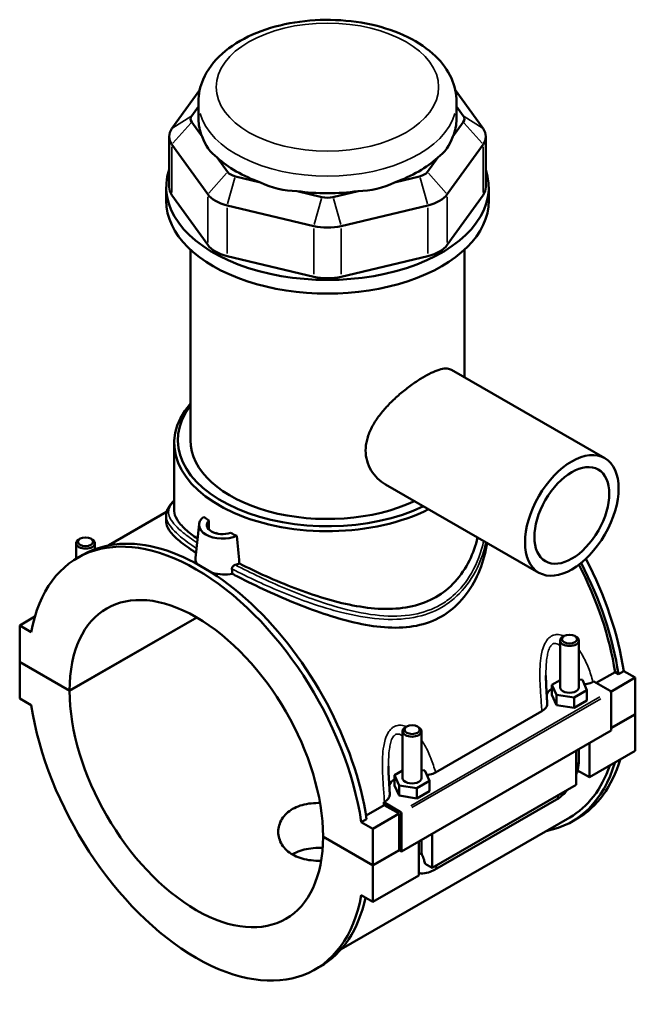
# Model space of a CAD drawing. Header units: inches. Extents: x 0.1 to 46.6, y -0.2 to 47.2.
# Tile 8 of 8: x 38.9 to 46.6, y 34.9 to 47.2. Entities that reach past the tile are written whole.
import ezdxf

# ---------------------------------------------------------------- set-up
doc = ezdxf.new("R2010")
doc.units = ezdxf.units.IN
doc.header["$MEASUREMENT"] = 0
doc.layers.add('Visible (ANSI)', color=7, linetype='Continuous', lineweight=50)
doc.layers.add('Visible Narrow (ANSI)', color=7, linetype='Continuous', lineweight=35)

msp = doc.modelspace()

# ---------------------------------------------------------------- linework, layer by layer
at = {"layer": 'Visible (ANSI)'}
for p, q in [((41.14, 46.36), (40.791, 45.875)), ((44.691, 45.875), (44.342, 46.36)), ((41.124, 45.996), (41.124, 46.211)), ((44.358, 45.996), (44.358, 46.211)), ((41.04, 46.036), (41.124, 46.153)), ((44.358, 46.153), (44.442, 46.036)), ((41.17, 45.776), (41.04, 45.956)), ((44.442, 45.956), (44.312, 45.776)), ((40.757, 45.776), (40.757, 45.141)), ((40.791, 45.677), (41.241, 45.052)), ((44.242, 45.052), (44.691, 45.677)), ((44.726, 45.776), (44.726, 45.141)), ((41.49, 45.331), (41.36, 45.512)), ((44.123, 45.512), (43.993, 45.331)), ((41.901, 45.2), (41.587, 45.275)), ((43.896, 45.275), (43.582, 45.2)), ((40.72, 44.97), (40.72, 45.141)), ((42.672, 45.016), (42.359, 45.091)), ((43.124, 45.091), (42.81, 45.016)), ((44.763, 44.97), (44.763, 45.141)), ((41.241, 44.417), (40.791, 45.042)), ((44.691, 45.042), (44.242, 44.417)), ((41.484, 44.912), (42.569, 44.653)), ((42.913, 44.653), (43.999, 44.912)), ((41.023, 41.97), (41.023, 44.357)), ((44.459, 42.756), (44.459, 44.357)), ((42.569, 44.018), (41.484, 44.277)), ((43.999, 44.277), (42.913, 44.018)), ((44.297, 42.85), (46.217, 41.745)), ((40.821, 41.081), (40.821, 41.934)), ((43.47, 41.413), (45.389, 40.308)), ((40.725, 41.069), (40, 40.651)), ((40.72, 41.023), (40.72, 40.942)), ((41.131, 40.915), (41.086, 40.493)), ((41.255, 40.848), (41.255, 40.962)), ((39.641, 40.735), (39.625, 40.725)), ((39.776, 40.735), (39.792, 40.725)), ((41.347, 40.805), (41.347, 40.801)), ((39.59, 40.482), (39.59, 40.677)), ((39.827, 40.603), (39.827, 40.677)), ((39.611, 40.495), (39.677, 40.532)), ((38.884, 39.647), (39.075, 39.757)), ((39.509, 38.83), (41.102, 39.747)), ((41.105, 39.746), (39.509, 38.827)), ((39.029, 39.564), (38.884, 39.647)), ((38.884, 39.647), (38.884, 39.19)), ((45.707, 39.514), (45.69, 39.504)), ((45.841, 39.514), (45.858, 39.504)), ((45.656, 38.87), (45.656, 39.457)), ((45.892, 38.87), (45.892, 39.457)), ((38.884, 39.19), (39.509, 38.83)), ((38.884, 39.187), (38.887, 39.188)), ((38.884, 39.187), (38.884, 38.729)), ((39.509, 38.827), (38.884, 39.187)), ((46.11, 38.926), (46.346, 39.061)), ((46.388, 39.037), (46.346, 39.061)), ((46.453, 39.075), (46.388, 39.037)), ((46.453, 39.075), (46.598, 38.992)), ((45.656, 38.962), (45.554, 38.904)), ((45.554, 38.904), (45.613, 38.777)), ((45.554, 38.775), (45.554, 38.904)), ((45.935, 38.963), (45.892, 38.969)), ((45.993, 38.836), (45.935, 38.963)), ((46.068, 38.94), (46.077, 38.945)), ((46.077, 38.945), (46.284, 38.826)), ((46.293, 38.816), (46.598, 38.992)), ((46.598, 38.992), (46.598, 38.534)), ((45.554, 38.775), (45.613, 38.649)), ((45.613, 38.777), (45.833, 38.744)), ((45.613, 38.649), (45.613, 38.777)), ((45.833, 38.744), (45.993, 38.836)), ((45.993, 38.707), (45.993, 38.836)), ((46.297, 38.802), (46.297, 38.329)), ((38.884, 38.729), (39.029, 38.646)), ((45.613, 38.649), (45.833, 38.615)), ((45.833, 38.615), (45.833, 38.744)), ((45.833, 38.615), (45.993, 38.707)), ((44.095, 37.804), (45.428, 38.572)), ((46.297, 38.361), (46.598, 38.534)), ((46.598, 38.531), (46.297, 38.358)), ((46.596, 38.533), (46.598, 38.531)), ((46.598, 38.531), (46.598, 38.073)), ((46.297, 38.329), (43.667, 36.814)), ((43.683, 38.32), (43.683, 37.734)), ((43.734, 38.378), (43.717, 38.368)), ((43.868, 38.378), (43.885, 38.368)), ((43.919, 38.32), (43.919, 37.734)), ((46.024, 38.171), (46.024, 37.743)), ((45.857, 37.647), (45.857, 38.075)), ((45.892, 37.952), (45.892, 38.095)), ((46.024, 37.743), (46.598, 38.073)), ((43.683, 37.826), (43.581, 37.768)), ((43.962, 37.827), (43.919, 37.833)), ((44.021, 37.7), (43.962, 37.827)), ((46.024, 37.743), (45.875, 37.829)), ((43.581, 37.768), (43.64, 37.641)), ((43.581, 37.639), (43.581, 37.768)), ((43.86, 37.608), (44.021, 37.7)), ((44.021, 37.571), (44.021, 37.7)), ((44.052, 36.607), (45.857, 37.647)), ((43.581, 37.639), (43.64, 37.513)), ((43.64, 37.513), (43.64, 37.641)), ((43.64, 37.641), (43.86, 37.608)), ((43.86, 37.479), (43.86, 37.608)), ((43.86, 37.479), (44.021, 37.571)), ((43.446, 37.431), (43.455, 37.436)), ((43.653, 37.312), (43.446, 37.431)), ((43.64, 37.513), (43.86, 37.479)), ((44.083, 36.584), (45.61, 37.464)), ((43.224, 37.264), (43.452, 37.395)), ((43.31, 37.098), (43.639, 37.288)), ((43.639, 37.288), (43.452, 37.395)), ((43.639, 36.83), (43.639, 37.288)), ((43.667, 36.814), (43.667, 37.288)), ((45.777, 37.239), (42.914, 35.59)), ((43.231, 37.22), (43.165, 37.182)), ((43.31, 37.098), (43.165, 37.182)), ((45.806, 37.188), (45.871, 37.226)), ((43.31, 36.641), (43.31, 37.098)), ((44.052, 37.035), (44.052, 36.607)), ((42.685, 37.001), (43.31, 36.641)), ((42.685, 36.997), (42.688, 36.999)), ((43.31, 36.637), (42.685, 36.997)), ((43.885, 36.511), (43.885, 36.939)), ((43.919, 36.959), (43.919, 36.816)), ((43.31, 36.641), (43.639, 36.83)), ((43.642, 36.828), (43.31, 36.637)), ((43.639, 36.83), (43.667, 36.814)), ((43.31, 36.18), (43.31, 36.637)), ((44.052, 36.607), (43.964, 36.657)), ((43.31, 36.18), (43.885, 36.511)), ((43.165, 36.264), (43.31, 36.18)), ((42.583, 35.333), (42.649, 35.371))]:
    msp.add_line(p, q, dxfattribs=at)
for centre, major_axis, ratio, start_param, end_param in [((41.206, 45.996), (-0.18, 0), 0.575862, 5.890486, 6.675884), ((42.741, 45.996), (-1.617, 0), 0.575862, 0, 0.238812), ((42.741, 45.996), (1.617, 0), 0.575862, 6.044373, 6.283185), ((44.276, 45.996), (0.18, 0), 0.575862, 5.890486, 6.675884), ((41.206, 45.776), (-0.449, 0), 0.575862, 5.890486, 6.675884), ((44.276, 45.776), (0.449, 0), 0.575862, 5.890486, 6.675884), ((42.741, 47.303), (-1.402, -1.775), 0.454202, 5.999949, 6.307723), ((42.741, 47.303), (-1.402, 1.775), 0.454202, 3.117055, 3.424829), ((42.741, 45.996), (1.617, 0), 0.575862, 3.688179, 4.165803), ((42.741, 45.996), (1.617, 0), 0.575862, 5.258975, 5.736599), ((42.741, 45.141), (-2.021, 0), 0.575862, 6.091532, 9.616431), ((41.656, 45.371), (-0.18, 0), 0.575862, 0.392699, 1.178097), ((43.827, 45.371), (0.18, 0), 0.575862, 5.105088, 5.890486), ((42.741, 47.303), (-0.696, -2.161), 0.675468, 6.181789, 6.489562), ((42.741, 47.303), (0.696, -2.161), 0.675468, 6.076808, 6.384582), ((41.206, 45.141), (-0.449, 0), 0.575862, 0, 0.392699), ((41.656, 45.151), (0.449, 0), 0.575862, 3.534292, 4.31969), ((42.741, 45.996), (1.617, 0), 0.575862, 4.473577, 4.951201), ((43.827, 45.151), (0.449, 0), 0.575862, 5.105088, 5.890486), ((44.276, 45.141), (0.449, 0), 0.575862, 5.890486, 6.283185), ((42.741, 44.97), (-2.021, 0), 0.575862, 0, 3.141593), ((42.741, 45.112), (-0.18, 0), 0.575862, 1.178097, 1.963495), ((42.741, 44.892), (0.449, 0), 0.575862, 4.31969, 5.105088), ((41.656, 44.516), (-0.449, 0), 0.575862, 0.392699, 1.178097), ((43.827, 44.516), (0.449, 0), 0.575862, 5.105088, 5.890486), ((42.741, 44.257), (-0.449, 0), 0.575862, 1.178097, 1.963495), ((42.741, 41.934), (-1.92, 0), 0.575862, 5.820231, 8.575054), ((42.741, 41.97), (-1.875, 0), 0.575862, 5.870801, 8.549392), ((42.741, 41.97), (-1.718, 0), 0.575862, 0, 2.257948), ((41.426, 40.905), (-0.295, 0), 0.575862, 5.626587, 8.51058), ((42.741, 41.662), (-1.92, 0), 0.575862, 0.632316, 0.686223), ((41.097, 37.914), (-1.486, 2.581), 0.578093, 4.118597, 6.880845), ((41.426, 40.905), (-0.197, 0), 0.575862, 5.75958, 8.377587), ((41.163, 37.951), (-1.486, 2.581), 0.578093, 4.118597, 6.283185), ((42.741, 41.566), (-1.92, 0), 0.575862, 0.758658, 0.76674), ((41.426, 40.808), (-0.0787, 0), 0.575862, 0.075083, 0.168689), ((42.741, 41.662), (-1.92, 0), 0.575862, 0.884574, 0.93848), ((39.709, 40.677), (0.118, 0), 0.575862, 2.360047, 7.064731), ((44.319, 39.769), (-1.457, 2.53), 0.578093, 4.122438, 4.633173), ((44.319, 39.769), (1.486, -2.581), 0.578093, 0.977004, 1.494778), ((44.385, 39.807), (-1.486, 2.581), 0.578093, 4.118597, 4.641491), ((41.097, 37.914), (-1.121, 1.946), 0.578093, 3.929801, 7.069641), ((45.774, 39.457), (-0.118, 0), 0.575862, 5.50164, 10.206324), ((41.097, 37.914), (1.121, -1.946), 0.578093, 3.929801, 7.069641), ((45.774, 38.741), (-0.295, 0), 0.575862, 5.550783, 6.037695), ((45.774, 38.87), (-0.118, 0), 0.575862, 0, 3.141593), ((46.284, 38.81), (-0.0098, 0.0171), 0.578093, 3.928925, 5.499721), ((41.097, 37.914), (1.486, -2.581), 0.578093, 4.118597, 6.880845), ((43.801, 38.32), (-0.118, 0), 0.575862, 5.50164, 10.206324), ((44.319, 39.769), (1.486, -2.581), 0.578093, 6.084831, 6.788002), ((44.385, 39.807), (1.486, -2.581), 0.578093, 0, 0.504816), ((44.319, 39.769), (1.457, -2.53), 0.578093, 0, 0.467343), ((43.801, 37.605), (-0.295, 0), 0.575862, 5.550783, 6.037695), ((43.801, 37.734), (-0.118, 0), 0.575862, 0, 3.141593), ((41.426, 38.103), (-1.457, 2.53), 0.578093, 4.122438, 4.136197), ((43.653, 37.296), (0.0098, -0.0171), 0.578093, 0.787332, 2.358128), ((41.163, 37.951), (1.486, -2.581), 0.578093, 0, 0.565884)]:
    msp.add_ellipse(centre, major_axis=major_axis, ratio=ratio, start_param=start_param, end_param=end_param, dxfattribs=at)
for centre, major_axis, ratio in [((45.803, 41.026), (0.414, 0.718), 0.578093), ((45.803, 41.026), (0.331, 0.575), 0.578093), ((39.709, 40.696), (0.0945, 0), 0.575862), ((45.774, 39.476), (0.0945, 0), 0.575862), ((43.801, 38.34), (0.0945, 0), 0.575862)]:
    msp.add_ellipse(centre, major_axis=major_axis, ratio=ratio, dxfattribs=at)
for points, knots in [([(44.358, 46.211), (44.358, 46.313), (44.335, 46.413), (44.247, 46.608), (44.179, 46.7), (43.999, 46.875), (43.881, 46.955), (43.608, 47.09), (43.452, 47.143), (43.124, 47.216), (42.951, 47.235), (42.607, 47.24), (42.434, 47.226), (42.103, 47.164), (41.945, 47.116), (41.657, 46.989), (41.528, 46.909), (41.317, 46.72), (41.234, 46.612), (41.145, 46.402), (41.124, 46.307), (41.124, 46.211)], [0.785398, 0.785398, 0.785398, 0.785398, 1.040225, 1.040225, 1.31996, 1.31996, 1.646599, 1.646599, 1.990549, 1.990549, 2.331714, 2.331714, 2.670691, 2.670691, 3.011318, 3.011318, 3.355304, 3.355304, 3.686145, 3.686145, 3.926991, 3.926991, 3.926991, 3.926991]), ([(43.47, 41.413), (43.47, 41.414), (43.469, 41.414), (43.434, 41.434), (43.4, 41.46), (43.339, 41.519), (43.311, 41.553), (43.266, 41.628), (43.248, 41.668), (43.225, 41.752), (43.219, 41.796), (43.219, 41.883), (43.225, 41.928), (43.248, 42.02), (43.266, 42.067), (43.311, 42.159), (43.339, 42.204), (43.4, 42.291), (43.434, 42.333), (43.504, 42.411), (43.542, 42.451), (43.624, 42.526), (43.666, 42.563), (43.752, 42.631), (43.795, 42.663), (43.878, 42.72), (43.919, 42.746), (43.994, 42.789), (44.03, 42.808), (44.099, 42.839), (44.132, 42.85), (44.19, 42.865), (44.216, 42.868), (44.262, 42.865), (44.281, 42.859), (44.297, 42.85)], [4.841071, 4.841071, 4.841071, 4.841071, 4.845271, 4.845271, 5.249668, 5.249668, 5.654065, 5.654065, 6.058461, 6.058461, 6.462858, 6.462858, 6.867255, 6.867255, 7.271651, 7.271651, 7.676048, 7.676048, 8.080444, 8.080444, 8.483905, 8.483905, 8.887366, 8.887366, 9.290826, 9.290826, 9.694287, 9.694287, 10.097747, 10.097747, 10.501208, 10.501208, 10.904669, 10.904669, 11.303929, 11.303929, 11.303929, 11.303929]), ([(40.72, 41.023), (40.72, 41.038), (40.722, 41.054), (40.729, 41.085), (40.735, 41.1), (40.751, 41.131), (40.762, 41.148), (40.788, 41.18), (40.803, 41.197), (40.821, 41.213)], [28.54285, 28.54285, 28.54285, 28.54285, 28.899734, 28.899734, 29.268858, 29.268858, 29.688841, 29.688841, 30.134488, 30.134488, 30.134488, 30.134488]), ([(41.112, 40.732), (41.054, 40.773), (41.004, 40.813), (40.915, 40.894), (40.879, 40.935), (40.832, 41.012), (40.821, 41.047), (40.821, 41.081)], [8.704826, 8.704826, 8.704826, 8.704826, 9.511369, 9.511369, 10.459299, 10.459299, 11.40723, 11.40723, 11.40723, 11.40723]), ([(41.093, 40.558), (41.081, 40.565), (41.069, 40.573), (40.983, 40.631), (40.919, 40.678), (40.818, 40.765), (40.78, 40.805), (40.731, 40.878), (40.72, 40.911), (40.72, 40.942)], [8.943366, 8.943366, 8.943366, 8.943366, 9.098213, 9.098213, 10.10304, 10.10304, 11.107867, 11.107867, 12.112694, 12.112694, 12.112694, 12.112694]), ([(44.623, 40.749), (44.6, 40.65), (44.565, 40.552), (44.472, 40.364), (44.411, 40.274), (44.269, 40.118), (44.188, 40.053), (44.099, 40.002), (44.01, 39.95), (43.911, 39.912), (43.698, 39.863), (43.584, 39.852), (43.348, 39.855), (43.226, 39.868), (42.982, 39.911), (42.859, 39.941), (42.624, 40.009), (42.502, 40.05), (42.257, 40.141), (42.135, 40.191), (41.898, 40.295), (41.784, 40.349), (41.663, 40.41), (41.65, 40.417), (41.636, 40.424)], [27.645991, 27.645991, 27.645991, 27.645991, 28.550139, 28.550139, 29.506085, 29.506085, 30.462032, 30.462032, 30.462032, 31.417978, 31.417978, 32.373925, 32.373925, 33.329871, 33.329871, 34.285818, 34.285818, 35.233748, 35.233748, 36.181679, 36.181679, 37.129609, 37.129609, 37.250517, 37.250517, 37.250517, 37.250517]), ([(44.742, 40.681), (44.738, 40.653), (44.732, 40.625), (44.702, 40.482), (44.664, 40.368), (44.564, 40.155), (44.501, 40.056), (44.351, 39.886), (44.265, 39.814), (44.171, 39.76)], [29.073375, 29.073375, 29.073375, 29.073375, 29.317986, 29.317986, 30.336506, 30.336506, 31.355026, 31.355026, 32.373545, 32.373545, 32.373545, 32.373545]), ([(41.109, 40.417), (41.093, 40.438), (41.086, 40.461), (41.085, 40.486), (41.086, 40.489), (41.086, 40.493)], [4.2567096, 4.2567096, 4.2567096, 4.2567096, 4.5655508, 4.5655508, 4.6175869, 4.6175869, 4.6175869, 4.6175869]), ([(41.544, 40.356), (41.543, 40.357), (41.543, 40.359), (41.543, 40.36), (41.543, 40.361), (41.544, 40.362), (41.544, 40.362), (41.544, 40.364), (41.544, 40.365), (41.544, 40.367), (41.545, 40.369), (41.547, 40.375), (41.549, 40.379), (41.556, 40.387), (41.56, 40.391), (41.567, 40.397), (41.571, 40.399), (41.578, 40.403), (41.582, 40.404), (41.586, 40.405)], [0, 0, 0, 0, 0.0100511, 0.0100511, 0.0142177, 0.0142177, 0.0184846, 0.0184846, 0.0269536, 0.0269536, 0.043853, 0.043853, 0.0780991, 0.0780991, 0.120481, 0.120481, 0.1528008, 0.1528008, 0.1856197, 0.1856197, 0.1856197, 0.1856197]), ([(41.55, 40.293), (41.51, 40.286), (41.467, 40.284), (41.384, 40.288), (41.338, 40.295), (41.294, 40.307), (41.292, 40.308), (41.291, 40.308)], [2.9532494, 2.9532494, 2.9532494, 2.9532494, 3.2617737, 3.2617737, 3.587718, 3.587718, 3.6024312, 3.6024312, 3.6024312, 3.6024312]), ([(44.171, 39.76), (44.076, 39.705), (43.971, 39.666), (43.746, 39.621), (43.625, 39.614), (43.378, 39.627), (43.25, 39.646), (42.994, 39.701), (42.865, 39.737), (42.619, 39.818), (42.491, 39.864), (42.234, 39.967), (42.106, 40.023), (41.856, 40.138), (41.735, 40.197), (41.598, 40.268), (41.574, 40.281), (41.55, 40.293)], [0, 0, 0, 0, 1.01852, 1.01852, 2.037039, 2.037039, 3.055559, 3.055559, 4.074078, 4.074078, 5.078905, 5.078905, 6.083732, 6.083732, 7.088559, 7.088559, 7.308002, 7.308002, 7.308002, 7.308002]), ([(45.495, 38.671), (45.493, 38.694), (45.492, 38.718), (45.489, 38.764), (45.487, 38.788), (45.484, 38.834), (45.483, 38.858), (45.481, 38.904), (45.48, 38.927), (45.479, 38.973), (45.479, 38.996), (45.479, 39.018)], [0.6522169, 0.6522169, 0.6522169, 0.6522169, 0.8432351, 0.8432351, 1.0342533, 1.0342533, 1.2252715, 1.2252715, 1.4162896, 1.4162896, 1.6073078, 1.6073078, 1.6073078, 1.6073078]), ([(45.961, 38.906), (45.973, 38.908), (45.985, 38.91), (46.023, 38.919), (46.047, 38.929), (46.068, 38.94)], [-0.3161974, -0.3161974, -0.3161974, -0.3161974, -0.2208786, -0.2208786, 0, 0, 0, 0]), ([(45.428, 38.572), (45.445, 38.582), (45.46, 38.593), (45.481, 38.618), (45.489, 38.632), (45.494, 38.654), (45.495, 38.663), (45.495, 38.671)], [-0.6116053, -0.6116053, -0.6116053, -0.6116053, -0.4261876, -0.4261876, -0.2412182, -0.2412182, -0.127507, -0.127507, -0.127507, -0.127507]), ([(45.857, 37.772), (45.865, 37.794), (45.872, 37.816), (45.887, 37.876), (45.892, 37.914), (45.892, 37.952)], [4.2128519, 4.2128519, 4.2128519, 4.2128519, 4.3982297, 4.3982297, 4.712389, 4.712389, 4.712389, 4.712389]), ([(43.522, 37.535), (43.52, 37.558), (43.519, 37.582), (43.516, 37.628), (43.514, 37.652), (43.512, 37.698), (43.51, 37.722), (43.508, 37.768), (43.507, 37.791), (43.506, 37.837), (43.506, 37.86), (43.506, 37.882)], [0.6521362, 0.6521362, 0.6521362, 0.6521362, 0.8431544, 0.8431544, 1.0341725, 1.0341725, 1.2251907, 1.2251907, 1.4162089, 1.4162089, 1.607227, 1.607227, 1.607227, 1.607227]), ([(43.988, 37.77), (44, 37.771), (44.012, 37.774), (44.05, 37.783), (44.075, 37.792), (44.095, 37.804)], [-0.3161974, -0.3161974, -0.3161974, -0.3161974, -0.2208786, -0.2208786, 0, 0, 0, 0]), ([(43.455, 37.436), (43.473, 37.446), (43.487, 37.457), (43.508, 37.482), (43.516, 37.496), (43.522, 37.518), (43.522, 37.527), (43.522, 37.535)], [-0.6116053, -0.6116053, -0.6116053, -0.6116053, -0.4261876, -0.4261876, -0.2412182, -0.2412182, -0.127507, -0.127507, -0.127507, -0.127507]), ([(45.61, 37.464), (45.643, 37.483), (45.673, 37.506), (45.718, 37.549), (45.734, 37.566), (45.749, 37.585)], [3.1415927, 3.1415927, 3.1415927, 3.1415927, 3.4557519, 3.4557519, 3.6440853, 3.6440853, 3.6440853, 3.6440853]), ([(42.662, 36.698), (42.649, 36.697), (42.636, 36.697), (42.583, 36.697), (42.544, 36.7), (42.467, 36.712), (42.431, 36.72), (42.363, 36.743), (42.332, 36.757), (42.277, 36.789), (42.251, 36.807), (42.206, 36.85), (42.186, 36.873), (42.155, 36.924), (42.143, 36.951), (42.128, 37.005), (42.124, 37.032), (42.124, 37.086), (42.128, 37.113), (42.143, 37.168), (42.155, 37.195), (42.186, 37.245), (42.206, 37.269), (42.251, 37.311), (42.277, 37.33), (42.332, 37.362), (42.363, 37.376), (42.431, 37.399), (42.467, 37.407), (42.544, 37.418), (42.583, 37.421), (42.631, 37.421), (42.639, 37.421), (42.647, 37.421)], [1.388076, 1.388076, 1.388076, 1.388076, 1.48498, 1.48498, 1.781926, 1.781926, 2.078873, 2.078873, 2.37582, 2.37582, 2.672767, 2.672767, 2.969713, 2.969713, 3.26666, 3.26666, 3.563607, 3.563607, 3.860615, 3.860615, 4.157623, 4.157623, 4.454631, 4.454631, 4.75164, 4.75164, 5.048648, 5.048648, 5.345656, 5.345656, 5.642664, 5.642664, 5.703211, 5.703211, 5.703211, 5.703211]), ([(42.681, 36.859), (42.661, 36.86), (42.642, 36.86), (42.583, 36.858), (42.543, 36.854), (42.467, 36.841), (42.431, 36.832), (42.363, 36.809), (42.332, 36.794), (42.303, 36.778), (42.301, 36.777), (42.3, 36.776)], [3.708068, 3.708068, 3.708068, 3.708068, 3.851694, 3.851694, 4.147991, 4.147991, 4.444288, 4.444288, 4.740585, 4.740585, 4.758561, 4.758561, 4.758561, 4.758561]), ([(43.919, 36.816), (43.919, 36.812), (43.919, 36.808), (43.92, 36.801), (43.92, 36.798), (43.921, 36.792), (43.921, 36.79), (43.922, 36.785), (43.923, 36.783), (43.924, 36.779), (43.925, 36.778), (43.925, 36.776)], [1.5707963, 1.5707963, 1.5707963, 1.5707963, 1.6466565, 1.6466565, 1.7225167, 1.7225167, 1.7983769, 1.7983769, 1.874237, 1.874237, 1.9500972, 1.9500972, 1.9500972, 1.9500972]), ([(43.925, 36.776), (43.935, 36.753), (43.944, 36.73), (43.956, 36.693), (43.96, 36.676), (43.964, 36.659), (43.964, 36.658), (43.964, 36.657)], [0.2316908, 0.2316908, 0.2316908, 0.2316908, 0.4109622, 0.4109622, 0.5379735, 0.5379735, 0.5459992, 0.5459992, 0.5459992, 0.5459992]), ([(43.885, 36.542), (43.894, 36.54), (43.904, 36.539), (43.945, 36.537), (43.976, 36.542), (44.033, 36.559), (44.058, 36.57), (44.083, 36.584)], [2.5722382, 2.5722382, 2.5722382, 2.5722382, 2.6487831, 2.6487831, 2.9067329, 2.9067329, 3.1415927, 3.1415927, 3.1415927, 3.1415927])]:
    msp.add_open_spline(points, degree=3, knots=knots, dxfattribs=at)
for points in [[(41.636, 40.424), (41.626, 40.539), (41.616, 40.656), (41.606, 40.77)], [(41.636, 40.424), (41.621, 40.417), (41.604, 40.41), (41.586, 40.405)], [(41.544, 40.356), (41.546, 40.335), (41.548, 40.314), (41.55, 40.293)]]:
    msp.add_open_spline(points, degree=3, dxfattribs=at)
at = {"layer": 'Visible Narrow (ANSI)'}
for p, q in [((41.027, 46.028), (40.803, 45.883)), ((41.027, 45.942), (40.803, 45.691)), ((44.455, 46.028), (44.679, 45.883)), ((44.455, 45.942), (44.679, 45.691)), ((40.791, 45.074), (40.791, 45.645)), ((44.691, 45.645), (44.691, 45.074)), ((41.477, 45.317), (41.253, 45.066)), ((44.005, 45.317), (44.229, 45.066)), ((41.582, 45.257), (41.489, 44.93)), ((43.901, 45.257), (43.994, 44.93)), ((41.241, 45.02), (41.241, 44.449)), ((42.667, 44.998), (42.574, 44.671)), ((42.815, 44.998), (42.908, 44.671)), ((44.242, 44.449), (44.242, 45.02)), ((41.484, 44.309), (41.484, 44.88)), ((43.999, 44.88), (43.999, 44.309)), ((42.569, 44.621), (42.569, 44.05)), ((42.913, 44.05), (42.913, 44.621)), ((46.152, 38.751), (43.785, 37.387)), ((43.799, 37.363), (46.166, 38.727))]:
    msp.add_line(p, q, dxfattribs=at)
msp.add_ellipse((42.741, 46.395), major_axis=(1.393, 0), ratio=0.575862, dxfattribs=at)
for centre, major_axis, ratio, start_param, end_param in [((42.741, 46.211), (-1.617, 0), 0.575862, 0.15708, 2.984513), ((45.774, 37.952), (0.118, 0), 0.575862, 5.537057, 6.243915), ((45.551, 37.566), (0.059, -0.102), 0.578093, 0.039559, 0.751625), ((43.801, 36.816), (0.118, 0), 0.575862, 5.537057, 6.243915), ((44.024, 36.687), (0.059, -0.102), 0.578093, 0.039559, 0.751625)]:
    msp.add_ellipse(centre, major_axis=major_axis, ratio=ratio, start_param=start_param, end_param=end_param, dxfattribs=at)
for points, knots in [([(41.106, 40.684), (41.04, 40.728), (40.982, 40.77), (40.856, 40.872), (40.804, 40.928), (40.747, 41.031), (40.742, 41.077), (40.772, 41.151), (40.792, 41.179), (40.821, 41.209)], [25.41037, 25.41037, 25.41037, 25.41037, 26.299504, 26.299504, 27.728899, 27.728899, 29.138792, 29.138792, 30.016501, 30.016501, 30.016501, 30.016501]), ([(40.72, 41.023), (40.72, 40.995), (40.727, 40.965), (40.771, 40.881), (40.823, 40.823), (40.955, 40.713), (41.021, 40.665), (41.099, 40.613)], [-28.54285, -28.54285, -28.54285, -28.54285, -27.728899, -27.728899, -26.299504, -26.299504, -25.298615, -25.298615, -25.298615, -25.298615]), ([(41.544, 40.356), (41.645, 40.303), (41.753, 40.25), (42.077, 40.099), (42.304, 40.005), (42.66, 39.882), (42.79, 39.842), (43.078, 39.77), (43.236, 39.741), (43.539, 39.717), (43.685, 39.721), (43.947, 39.771), (44.065, 39.812), (44.171, 39.873), (44.226, 39.905), (44.279, 39.943), (44.422, 40.066), (44.503, 40.165), (44.642, 40.402), (44.695, 40.544), (44.727, 40.69)], [-40.037613, -40.037613, -40.037613, -40.037613, -39.09607, -39.09607, -37.292771, -37.292771, -36.262932, -36.262932, -34.989826, -34.989826, -33.752795, -33.752795, -32.638899, -32.638899, -32.638899, -32.052261, -32.052261, -30.902973, -30.902973, -29.556034, -29.556034, -29.556034, -29.556034]), ([(44.698, 40.706), (44.668, 40.564), (44.617, 40.427), (44.484, 40.195), (44.406, 40.097), (44.265, 39.975), (44.214, 39.938), (44.16, 39.907), (44.056, 39.848), (43.941, 39.807), (43.684, 39.76), (43.541, 39.758), (43.243, 39.786), (43.088, 39.816), (42.804, 39.892), (42.676, 39.933), (42.325, 40.059), (42.101, 40.154), (41.785, 40.304), (41.683, 40.355), (41.586, 40.405)], [29.584236, 29.584236, 29.584236, 29.584236, 30.902973, 30.902973, 32.052261, 32.052261, 32.638899, 32.638899, 32.638899, 33.752795, 33.752795, 34.989826, 34.989826, 36.262932, 36.262932, 37.292771, 37.292771, 39.09607, 39.09607, 39.998029, 39.998029, 39.998029, 39.998029]), ([(45.705, 39.513), (45.683, 39.523), (45.66, 39.529), (45.617, 39.533), (45.598, 39.531), (45.568, 39.523), (45.557, 39.518), (45.546, 39.512), (45.535, 39.505), (45.525, 39.498), (45.5, 39.475), (45.487, 39.458), (45.46, 39.413), (45.448, 39.385), (45.43, 39.327), (45.423, 39.299), (45.411, 39.225), (45.407, 39.179), (45.402, 39.08), (45.402, 39.025), (45.405, 38.905), (45.409, 38.839), (45.418, 38.705), (45.423, 38.638), (45.428, 38.572)], [-3.541061, -3.541061, -3.541061, -3.541061, -3.318544, -3.318544, -3.133422, -3.133422, -3.017722, -3.017722, -3.017722, -2.902021, -2.902021, -2.7169, -2.7169, -2.476964, -2.476964, -2.261983, -2.261983, -1.933859, -1.933859, -1.547854, -1.547854, -1.066832, -1.066832, -0.563664, -0.563664, -0.563664, -0.563664]), ([(45.479, 39.018), (45.479, 39.056), (45.479, 39.093), (45.483, 39.167), (45.486, 39.203), (45.494, 39.26), (45.498, 39.282), (45.508, 39.326), (45.515, 39.347), (45.531, 39.379), (45.539, 39.391), (45.553, 39.406), (45.559, 39.41), (45.565, 39.414), (45.571, 39.417), (45.577, 39.42), (45.594, 39.423), (45.605, 39.421), (45.63, 39.413), (45.643, 39.404), (45.656, 39.393)], [1.607308, 1.607308, 1.607308, 1.607308, 1.933859, 1.933859, 2.261983, 2.261983, 2.476964, 2.476964, 2.7169, 2.7169, 2.902021, 2.902021, 3.017722, 3.017722, 3.017722, 3.133422, 3.133422, 3.318544, 3.318544, 3.550695, 3.550695, 3.550695, 3.550695]), ([(46.068, 38.94), (46.052, 39), (46.033, 39.059), (45.989, 39.172), (45.963, 39.226), (45.921, 39.3), (45.907, 39.322), (45.892, 39.343)], [-5.471779, -5.471779, -5.471779, -5.471779, -4.968611, -4.968611, -4.48759, -4.48759, -4.27423, -4.27423, -4.27423, -4.27423]), ([(43.732, 38.377), (43.71, 38.387), (43.687, 38.393), (43.645, 38.397), (43.625, 38.395), (43.595, 38.387), (43.584, 38.382), (43.573, 38.376), (43.563, 38.369), (43.552, 38.362), (43.527, 38.339), (43.514, 38.322), (43.487, 38.277), (43.475, 38.248), (43.457, 38.191), (43.451, 38.163), (43.438, 38.089), (43.434, 38.043), (43.429, 37.944), (43.429, 37.889), (43.432, 37.769), (43.436, 37.702), (43.445, 37.569), (43.45, 37.502), (43.455, 37.436)], [-3.540981, -3.540981, -3.540981, -3.540981, -3.318463, -3.318463, -3.133342, -3.133342, -3.017641, -3.017641, -3.017641, -2.90194, -2.90194, -2.716819, -2.716819, -2.476883, -2.476883, -2.261903, -2.261903, -1.933779, -1.933779, -1.547774, -1.547774, -1.066752, -1.066752, -0.563583, -0.563583, -0.563583, -0.563583]), ([(43.506, 37.882), (43.506, 37.92), (43.506, 37.957), (43.51, 38.031), (43.513, 38.067), (43.521, 38.124), (43.525, 38.146), (43.535, 38.19), (43.543, 38.211), (43.558, 38.243), (43.566, 38.255), (43.58, 38.27), (43.586, 38.274), (43.592, 38.278), (43.598, 38.281), (43.605, 38.284), (43.622, 38.287), (43.632, 38.285), (43.657, 38.277), (43.67, 38.268), (43.683, 38.257)], [1.607227, 1.607227, 1.607227, 1.607227, 1.933779, 1.933779, 2.261903, 2.261903, 2.476883, 2.476883, 2.716819, 2.716819, 2.90194, 2.90194, 3.017641, 3.017641, 3.017641, 3.133342, 3.133342, 3.318463, 3.318463, 3.550614, 3.550614, 3.550614, 3.550614]), ([(44.095, 37.804), (44.079, 37.864), (44.06, 37.923), (44.016, 38.036), (43.991, 38.09), (43.948, 38.164), (43.934, 38.186), (43.919, 38.207)], [-5.471699, -5.471699, -5.471699, -5.471699, -4.968529, -4.968529, -4.487508, -4.487508, -4.274149, -4.274149, -4.274149, -4.274149])]:
    msp.add_open_spline(points, degree=3, knots=knots, dxfattribs=at)

doc.saveas('drawing.dxf')
